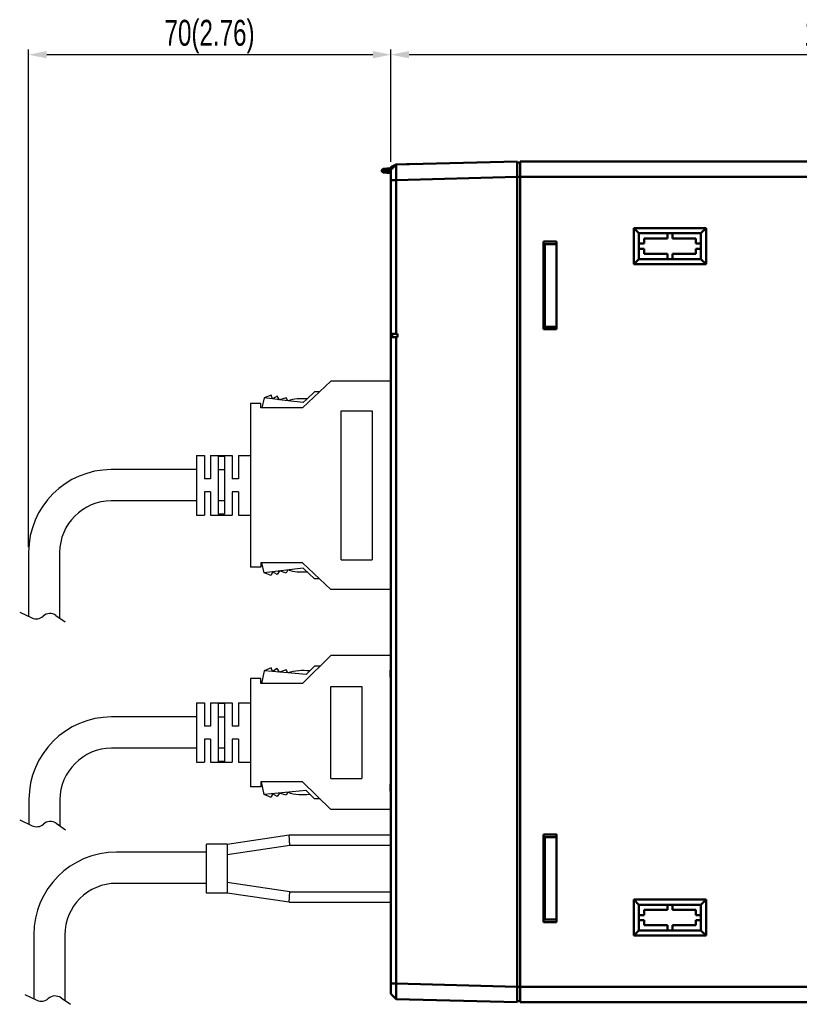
# Model space of a CAD drawing. Header units: millimetres. Extents: x -630 to -92, y 209 to 969.
# Tile 15 of 24: x -410 to -259, y 509 to 699. Entities that reach past the tile are written whole.
import ezdxf

# ---------------------------------------------------------------- set-up
doc = ezdxf.new("R2010")
doc.units = ezdxf.units.MM
doc.header["$LTSCALE"] = 32.67
doc.header["$PDMODE"] = 3
doc.header["$PDSIZE"] = 0.3125
doc.linetypes.add('AM_ISO08W050', pattern=[18, 12, -1.5, 3, -1.5])
doc.linetypes.add('CENTER', pattern=[0.6, 0.375, -0.075, 0.075, -0.075])
doc.layers.get('0').update_dxf_attribs({"linetype": 'CONTINUOUS'})
doc.layers.get('Defpoints').update_dxf_attribs({"linetype": 'CONTINUOUS'})
doc.layers.add('AM_10', color=7, linetype='AM_ISO08W050', lineweight=50)
doc.layers.add('DEFAULT_1', color=7, linetype='CENTER')
doc.styles.get("Standard").update_dxf_attribs({"font": 'txt', "width": 0.7})
doc.dimstyles.new('DIMSTYLE_1', dxfattribs={"dimtxt": 5, "dimasz": 0.1875, "dimexe": 0.18, "dimexo": 0.0625, "dimgap": 0.09, "dimtad": 1, "dimdsep": 46, "dimtxsty": 'Standard', "dimblk": '_FILLED', "dimblk1": '_FILLED', "dimblk2": '_FILLED', "dimcen": 0.09, "dimadec": 0, "dimazin": 0, "dimtp": 0.01, "dimtm": 0.01, "dimtfac": 1, "dimtofl": 0, "dimtmove": 0, "dimatfit": 3, "dimldrblk": '_FILLED', "dimfxl": 0, "dimtolj": 1, "dimarcsym": 0})

# ---------------------------------------------------------------- blocks, each defined once
blk = doc.blocks.new('_FILLED')
at = {"color": 0, "linetype": 'ByBlock'}
blk.add_solid([(0, 0), (-1, 0.2), (-1, -0.2)], dxfattribs=at)
blk = doc.blocks.new('*D9')
at = {"color": 0, "linetype": 'Continuous', "lineweight": -2}
for p, q in [((-407.98, 597.08), (-407.98, 693.41)), ((-341.35, 692.41), (-404.48, 692.41)), ((-337.85, 671.65), (-337.85, 693.41))]:
    blk.add_line(p, q, dxfattribs=at)
at = {"layer": 'Defpoints', "color": 0, "linetype": 'Continuous', "lineweight": 0}
for p in [(-407.98, 692.41), (-337.85, 670.65), (-407.98, 596.08)]:
    blk.add_point(p, dxfattribs=at)
at = {"color": 0, "linetype": 'Continuous', "lineweight": -2, "xscale": 3.5, "yscale": 3.5, "zscale": 3.5, "rotation": 180}
blk.add_blockref('_FILLED', (-407.98, 692.41), dxfattribs=at)
at = {"color": 0, "linetype": 'Continuous', "lineweight": -2, "xscale": 3.5, "yscale": 3.5, "zscale": 3.5}
blk.add_blockref('_FILLED', (-337.85, 692.41), dxfattribs=at)
at = {"color": 0, "linetype": 'Continuous', "insert": (-372.96, 695.91), "char_height": 5, "attachment_point": 5}
blk.add_mtext('\\A1;70(2.76)', dxfattribs=at)
blk = doc.blocks.new('*D3')
at = {"color": 0, "linetype": 'Continuous', "lineweight": -2}
for p, q in [((-337.85, 671.65), (-337.85, 693.41)), ((-161.35, 692.41), (-334.35, 692.41)), ((-157.85, 672.86), (-157.85, 693.41))]:
    blk.add_line(p, q, dxfattribs=at)
at = {"layer": 'Defpoints', "color": 0, "linetype": 'Continuous', "lineweight": 0}
for p in [(-337.85, 692.41), (-157.85, 671.86), (-337.85, 670.65)]:
    blk.add_point(p, dxfattribs=at)
at = {"color": 0, "linetype": 'Continuous', "lineweight": -2, "xscale": 3.5, "yscale": 3.5, "zscale": 3.5, "rotation": 180}
blk.add_blockref('_FILLED', (-337.85, 692.41), dxfattribs=at)
at = {"color": 0, "linetype": 'Continuous', "lineweight": -2, "xscale": 3.5, "yscale": 3.5, "zscale": 3.5}
blk.add_blockref('_FILLED', (-157.85, 692.41), dxfattribs=at)
at = {"color": 0, "linetype": 'Continuous', "insert": (-247.85, 695.91), "char_height": 5, "attachment_point": 5}
blk.add_mtext('\\A1;180(7.09)', dxfattribs=at)

msp = doc.modelspace()

# ---------------------------------------------------------------- linework, layer by layer
at = {"layer": 'AM_10', "color": 7, "linetype": 'Continuous'}
for p, q in [((-337.847, 670.654), (-336.875, 671.154)), ((-337.847, 670.105), (-336.848, 671.131)), ((-332.847, 671.26), (-336.875, 671.154)), ((-336.848, 671.131), (-313.447, 671.744)), ((-336.848, 671.131), (-336.848, 671.131)), ((-313.447, 671.744), (-313.447, 508.975)), ((-312.847, 671.53), (-313.447, 671.545)), ((-312.847, 508.96), (-312.847, 671.76)), ((-312.847, 671.76), (-237.67, 671.76)), ((-339.332, 670.304), (-338.026, 670.441)), ((-338.026, 669.478), (-339.332, 669.616)), ((-338.7, 670.054), (-338.7, 669.866)), ((-337.932, 669.799), (-337.932, 670.12)), ((-337.886, 670.12), (-337.932, 670.12)), ((-337.847, 669.799), (-337.932, 669.799)), ((-337.847, 670.12), (-337.886, 670.12)), ((-337.847, 637.808), (-337.847, 670.654)), ((-337.847, 668.132), (-336.848, 668.132)), ((-336.848, 668.132), (-313.447, 668.745)), ((-336.848, 638.36), (-336.848, 668.132)), ((-312.847, 668.761), (-313.447, 668.761)), ((-312.847, 668.76), (-237.852, 668.76)), ((-290.852, 651.86), (-290.852, 658.86)), ((-289.852, 657.86), (-290.852, 658.86)), ((-290.852, 658.86), (-276.852, 658.86)), ((-289.852, 652.86), (-289.852, 657.86)), ((-289.852, 657.86), (-277.852, 657.86)), ((-284.352, 657.86), (-284.352, 656.86)), ((-283.352, 656.86), (-283.352, 657.86)), ((-277.852, 657.86), (-276.852, 658.86)), ((-277.852, 652.86), (-277.852, 657.86)), ((-276.852, 658.86), (-276.852, 651.86)), ((-308.347, 656.26), (-308.347, 639.26)), ((-305.847, 656.26), (-308.347, 656.26)), ((-308.347, 655.76), (-305.847, 655.76)), ((-308.047, 639.76), (-308.047, 655.76)), ((-305.847, 639.26), (-305.847, 656.26)), ((-288.852, 655.86), (-289.852, 655.86)), ((-288.852, 656.86), (-288.852, 655.86)), ((-284.352, 656.86), (-288.852, 656.86)), ((-278.852, 656.86), (-283.352, 656.86)), ((-278.852, 655.86), (-278.852, 656.86)), ((-277.852, 655.86), (-278.852, 655.86)), ((-289.852, 654.86), (-288.852, 654.86)), ((-288.852, 654.86), (-288.852, 653.86)), ((-288.852, 653.86), (-284.352, 653.86)), ((-284.352, 653.86), (-284.352, 652.86)), ((-283.352, 652.86), (-283.352, 653.86)), ((-283.352, 653.86), (-278.852, 653.86)), ((-278.852, 653.86), (-278.852, 654.86)), ((-278.852, 654.86), (-277.852, 654.86)), ((-289.852, 652.86), (-290.852, 651.86)), ((-289.852, 652.86), (-277.852, 652.86)), ((-277.852, 652.86), (-276.852, 651.86)), ((-276.852, 651.86), (-290.852, 651.86)), ((-308.347, 639.76), (-305.847, 639.76)), ((-308.347, 639.26), (-305.847, 639.26)), ((-337.847, 638.36), (-336.561, 638.36)), ((-337.647, 637.806), (-337.847, 637.808)), ((-337.847, 637.716), (-336.561, 637.727)), ((-337.847, 510.614), (-337.847, 637.716)), ((-337.647, 637.718), (-337.647, 638.36)), ((-336.848, 512.587), (-336.848, 637.725)), ((-336.561, 637.727), (-336.561, 638.36)), ((-337.947, 572.26), (-337.947, 573.26)), ((-337.947, 573.26), (-337.847, 573.26)), ((-337.947, 549.86), (-337.947, 550.86)), ((-337.847, 549.86), (-337.947, 549.86)), ((-308.347, 541.46), (-308.347, 524.46)), ((-305.847, 541.46), (-308.347, 541.46)), ((-305.847, 524.46), (-305.847, 541.46)), ((-308.347, 540.96), (-305.847, 540.96)), ((-308.047, 524.96), (-308.047, 540.96)), ((-289.852, 527.86), (-290.852, 528.86)), ((-290.852, 528.86), (-276.852, 528.86)), ((-290.852, 521.86), (-290.852, 528.86)), ((-277.852, 527.86), (-276.852, 528.86)), ((-276.852, 528.86), (-276.852, 521.86)), ((-289.852, 527.86), (-277.852, 527.86)), ((-289.852, 522.86), (-289.852, 527.86)), ((-284.352, 526.86), (-288.852, 526.86)), ((-288.852, 526.86), (-288.852, 525.86)), ((-284.352, 527.86), (-284.352, 526.86)), ((-283.352, 526.86), (-283.352, 527.86)), ((-278.852, 526.86), (-283.352, 526.86)), ((-278.852, 525.86), (-278.852, 526.86)), ((-277.852, 522.86), (-277.852, 527.86)), ((-308.347, 524.96), (-305.847, 524.96)), ((-308.347, 524.46), (-305.847, 524.46)), ((-288.852, 525.86), (-289.852, 525.86)), ((-289.852, 524.86), (-288.852, 524.86)), ((-288.852, 524.86), (-288.852, 523.86)), ((-277.852, 525.86), (-278.852, 525.86)), ((-278.852, 524.86), (-277.852, 524.86)), ((-278.852, 523.86), (-278.852, 524.86)), ((-289.852, 522.86), (-290.852, 521.86)), ((-289.852, 522.86), (-277.852, 522.86)), ((-288.852, 523.86), (-284.352, 523.86)), ((-284.352, 523.86), (-284.352, 522.86)), ((-283.352, 523.86), (-278.852, 523.86)), ((-283.352, 522.86), (-283.352, 523.86)), ((-277.852, 522.86), (-276.852, 521.86)), ((-276.852, 521.86), (-290.852, 521.86)), ((-337.847, 512.587), (-336.848, 512.587)), ((-336.848, 512.587), (-313.447, 511.974)), ((-312.847, 511.959), (-313.447, 511.959)), ((-312.847, 511.96), (-237.852, 511.96)), ((-337.847, 510.614), (-336.848, 509.588)), ((-336.848, 509.588), (-336.848, 509.588)), ((-336.848, 509.588), (-313.447, 508.975)), ((-312.847, 509.19), (-313.447, 509.174)), ((-312.847, 508.96), (-238.452, 508.96))]:
    msp.add_line(p, q, dxfattribs=at)
for centre, radius, start, end in [((-339.297, 669.955), 0.35, 96, 179.29201), ((-339.297, 669.964), 0.35, 180.708, 264), ((-338.047, 670.64), 0.2, 276, 0), ((-338.047, 669.28), 0.2, 0.00005, 84.00001), ((-306.347, 655.303), 1, 59.63963, 63.74959), ((-306.347, 640.185), 1, 290.24163, 297.88894), ((-336.947, 572.26), 1, 180, 204.45082), ((-336.947, 550.86), 1, 155.54918, 180), ((-306.347, 540.534), 1, 59.63963, 63.74959), ((-306.347, 525.417), 1, 283.57395, 296.81981)]:
    msp.add_arc(centre, radius, start, end, dxfattribs=at)
for points, start_tangent, end_tangent in [([(-336.928, 671.051), (-336.915, 671.089), (-336.894, 671.135), (-336.877, 671.154)], (0.2633049, 0.9647127), (0.8892921, 0.4573397)), ([(-336.848, 668.132), (-336.853, 668.8), (-336.857, 669.432), (-336.859, 670.001), (-336.859, 670.476), (-336.857, 670.834), (-336.853, 671.056), (-336.848, 671.131)], (-0.0090221, 0.9999593), (0.9993562, 0.0358763)), ([(-339.606, 669.96), (-339.643, 669.96)], (-1, -0.0002966), (-0.0002529, -1)), ([(-339.606, 669.96), (-339.418, 669.979), (-339.105, 670.012), (-338.7, 670.054)], (0.9946702, 0.1031073), (0.9946717, 0.1030936)), ([(-338.7, 669.866), (-339.105, 669.908), (-339.418, 669.94), (-339.606, 669.96)], (-0.9946716, 0.1030938), (-0.9946745, 0.1030657)), ([(-338.399, 670.402), (-338.517, 670.366), (-338.615, 670.288), (-338.678, 670.179), (-338.7, 670.054)], (-0.9945172, -0.1045731), (0.0077414, -0.99997)), ([(-338.7, 670.054), (-338.581, 670.064), (-338.409, 670.079), (-338.191, 670.098), (-337.932, 670.12)], (0.9962583, 0.0864252), (0.9962609, 0.0863955)), ([(-338.399, 669.518), (-338.517, 669.554), (-338.615, 669.631), (-338.678, 669.74), (-338.7, 669.866)], (-0.9945215, 0.1045319), (0.0077362, 0.9999701)), ([(-337.932, 669.799), (-338.191, 669.822), (-338.409, 669.841), (-338.581, 669.855), (-338.7, 669.866)], (-0.9962609, 0.0863955), (-0.9962583, 0.0864252)), ([(-337.932, 670.12), (-337.932, 670.204), (-337.937, 670.282), (-337.949, 670.35), (-337.967, 670.402), (-337.993, 670.433), (-338.026, 670.441)], (0.0297053, 0.9995587), (-0.9945245, -0.1045041)), ([(-338.026, 669.478), (-337.993, 669.486), (-337.967, 669.518), (-337.948, 669.571), (-337.937, 669.638), (-337.932, 669.716), (-337.932, 669.799)], (0.9945292, -0.1044588), (-0.0297124, 0.9995585)), ([(-336.848, 509.588), (-336.853, 509.664), (-336.857, 509.885), (-336.859, 510.242), (-336.859, 510.717), (-336.857, 511.285), (-336.853, 511.919), (-336.848, 512.587)], (-0.9993259, 0.0367116), (0.0090021, 0.9999595))]:
    msp.add_spline(points, degree=3, dxfattribs=dict(at, start_tangent=start_tangent, end_tangent=end_tangent))
at = {"layer": 'DEFAULT_1', "color": 0, "linetype": 'Continuous'}
for p, q in [((-349.464, 629.192), (-354.964, 624.042)), ((-337.964, 629.192), (-349.464, 629.192)), ((-362.394, 625.955), (-362.858, 624.042)), ((-361.027, 626.511), (-362.394, 625.955)), ((-360.795, 625.768), (-362.394, 625.955)), ((-360.795, 625.768), (-361.027, 626.511)), ((-359.862, 626.316), (-360.795, 625.768)), ((-359.449, 625.611), (-360.795, 625.768)), ((-359.449, 625.611), (-359.862, 626.316)), ((-358.151, 626.016), (-359.449, 625.611)), ((-357.801, 625.419), (-359.449, 625.611)), ((-357.801, 625.419), (-358.151, 626.016)), ((-354.851, 625.075), (-357.801, 625.419)), ((-354.122, 625.758), (-354.851, 625.075)), ((-352.654, 627.132), (-354.122, 625.758)), ((-351.664, 627.132), (-352.654, 627.132)), ((-365.064, 624.892), (-365.064, 593.192)), ((-363.064, 624.892), (-365.064, 624.892)), ((-363.064, 624.042), (-363.064, 624.892)), ((-354.964, 624.042), (-363.064, 624.042)), ((-347.464, 594.642), (-347.464, 623.442)), ((-347.464, 623.442), (-341.464, 623.442)), ((-341.464, 623.442), (-341.464, 594.642)), ((-375.464, 614.792), (-373.964, 614.792)), ((-375.464, 614.792), (-373.964, 614.792)), ((-375.464, 614.792), (-375.464, 612.292)), ((-373.964, 614.792), (-373.964, 612.292)), ((-372.764, 614.792), (-371.264, 614.792)), ((-372.764, 614.792), (-371.264, 614.792)), ((-372.764, 614.792), (-372.764, 612.292)), ((-371.264, 614.792), (-370.064, 614.792)), ((-370.064, 614.655), (-371.264, 614.655)), ((-371.264, 614.655), (-371.264, 612.042)), ((-370.064, 614.792), (-368.564, 614.792)), ((-370.064, 614.655), (-370.064, 612.042)), ((-368.564, 614.792), (-368.564, 612.292)), ((-367.364, 614.792), (-365.064, 614.792)), ((-367.364, 614.792), (-365.064, 614.792)), ((-367.364, 614.792), (-367.364, 612.292)), ((-375.499, 612.084), (-391.977, 612.084)), ((-375.464, 612.292), (-375.464, 612.237)), ((-375.464, 612.237), (-375.464, 605.848)), ((-373.964, 612.292), (-373.964, 610.292)), ((-372.764, 612.292), (-372.764, 610.292)), ((-371.264, 612.042), (-371.264, 606.042)), ((-370.064, 612.042), (-371.264, 612.042)), ((-370.064, 612.042), (-370.064, 606.042)), ((-368.564, 612.292), (-368.564, 610.292)), ((-367.364, 612.292), (-367.364, 610.292)), ((-372.764, 610.292), (-373.964, 610.292)), ((-367.364, 610.292), (-368.564, 610.292)), ((-372.764, 607.792), (-373.964, 607.792)), ((-373.964, 607.792), (-373.964, 605.792)), ((-372.764, 607.792), (-372.764, 605.792)), ((-367.364, 607.792), (-368.564, 607.792)), ((-368.564, 607.792), (-368.564, 605.792)), ((-367.364, 607.792), (-367.364, 605.792)), ((-375.499, 606.034), (-391.977, 606.034)), ((-375.464, 605.848), (-375.464, 605.792)), ((-375.464, 605.792), (-375.464, 603.292)), ((-373.964, 605.792), (-373.964, 603.292)), ((-372.764, 605.792), (-372.764, 603.292)), ((-371.264, 606.042), (-371.264, 603.43)), ((-370.064, 606.042), (-371.264, 606.042)), ((-370.064, 606.042), (-370.064, 603.43)), ((-368.564, 605.792), (-368.564, 603.292)), ((-367.364, 605.792), (-367.364, 603.292)), ((-375.464, 603.292), (-373.964, 603.292)), ((-375.464, 603.292), (-373.964, 603.292)), ((-372.764, 603.292), (-371.264, 603.292)), ((-372.764, 603.292), (-371.264, 603.292)), ((-370.064, 603.43), (-371.264, 603.43)), ((-371.264, 603.292), (-370.064, 603.292)), ((-370.064, 603.292), (-368.564, 603.292)), ((-370.064, 603.292), (-368.564, 603.292)), ((-367.364, 603.292), (-365.064, 603.292)), ((-367.364, 603.292), (-365.064, 603.292)), ((-407.977, 596.084), (-407.977, 583.685)), ((-401.977, 596.034), (-401.977, 583.366)), ((-363.064, 593.192), (-365.064, 593.192)), ((-363.064, 594.042), (-363.064, 593.192)), ((-354.964, 594.042), (-363.064, 594.042)), ((-362.394, 592.13), (-362.858, 594.042)), ((-354.851, 593.009), (-362.394, 592.13)), ((-349.464, 588.892), (-354.964, 594.042)), ((-352.654, 590.952), (-354.851, 593.009)), ((-347.464, 594.642), (-341.464, 594.642)), ((-361.027, 591.573), (-362.394, 592.13)), ((-360.795, 592.316), (-361.027, 591.573)), ((-359.862, 591.769), (-360.795, 592.316)), ((-359.449, 592.473), (-359.862, 591.769)), ((-358.151, 592.068), (-359.449, 592.473)), ((-357.801, 592.665), (-358.151, 592.068)), ((-351.664, 590.952), (-352.654, 590.952)), ((-337.964, 588.892), (-349.464, 588.892)), ((-409.707, 584.512), (-407.375, 583.398)), ((-402.694, 583.867), (-400.905, 582.615)), ((-349.464, 576.071), (-354.964, 570.671)), ((-337.964, 576.071), (-349.464, 576.071)), ((-352.654, 574.011), (-353.583, 573.1)), ((-351.563, 574.011), (-352.654, 574.011)), ((-362.394, 573.15), (-362.934, 570.671)), ((-361.041, 573.739), (-362.394, 573.15)), ((-360.791, 573.002), (-362.394, 573.15)), ((-360.791, 573.002), (-361.041, 573.739)), ((-359.871, 573.571), (-360.791, 573.002)), ((-359.442, 572.876), (-360.791, 573.002)), ((-359.442, 572.876), (-359.871, 573.571)), ((-358.154, 573.312), (-359.442, 572.876)), ((-357.79, 572.723), (-359.442, 572.876)), ((-357.79, 572.723), (-358.154, 573.312)), ((-354.296, 572.399), (-357.79, 572.723)), ((-353.583, 573.1), (-354.296, 572.399)), ((-365.064, 571.671), (-365.064, 550.671)), ((-363.064, 571.671), (-365.064, 571.671)), ((-363.064, 570.671), (-363.064, 571.671)), ((-354.964, 570.671), (-363.064, 570.671)), ((-349.464, 552.271), (-349.464, 570.071)), ((-349.464, 570.071), (-343.464, 570.071)), ((-343.464, 570.071), (-343.464, 552.271)), ((-375.464, 566.921), (-373.964, 566.921)), ((-375.464, 566.921), (-375.464, 564.421)), ((-375.464, 566.921), (-373.964, 566.921)), ((-373.964, 566.921), (-373.964, 564.421)), ((-372.764, 566.921), (-371.264, 566.921)), ((-372.764, 566.921), (-371.264, 566.921)), ((-372.764, 566.921), (-372.764, 564.421)), ((-371.264, 566.921), (-370.064, 566.921)), ((-371.264, 566.784), (-371.264, 564.171)), ((-370.064, 566.784), (-371.264, 566.784)), ((-370.064, 566.921), (-368.564, 566.921)), ((-370.064, 566.784), (-370.064, 564.171)), ((-368.564, 566.921), (-368.564, 564.421)), ((-367.364, 566.921), (-367.364, 564.421)), ((-367.364, 566.921), (-365.064, 566.921)), ((-367.364, 566.921), (-365.064, 566.921)), ((-375.464, 564.421), (-375.464, 557.921)), ((-373.964, 564.421), (-373.964, 562.421)), ((-372.764, 564.421), (-372.764, 562.421)), ((-368.564, 564.421), (-368.564, 562.421)), ((-367.364, 564.421), (-367.364, 562.421)), ((-375.447, 564.196), (-391.925, 564.196)), ((-372.764, 562.421), (-373.964, 562.421)), ((-370.064, 564.171), (-371.264, 564.171)), ((-371.264, 564.171), (-371.264, 558.171)), ((-370.064, 564.171), (-370.064, 558.171)), ((-367.364, 562.421), (-368.564, 562.421)), ((-373.964, 559.921), (-373.964, 557.921)), ((-372.764, 559.921), (-373.964, 559.921)), ((-372.764, 559.921), (-372.764, 557.921)), ((-368.564, 559.921), (-368.564, 557.921)), ((-367.364, 559.921), (-368.564, 559.921)), ((-367.364, 559.921), (-367.364, 557.921)), ((-375.447, 558.147), (-391.925, 558.147)), ((-375.464, 557.921), (-375.464, 555.421)), ((-373.964, 557.921), (-373.964, 555.421)), ((-372.764, 557.921), (-372.764, 555.421)), ((-371.264, 558.171), (-371.264, 555.559)), ((-370.064, 558.171), (-371.264, 558.171)), ((-370.064, 558.171), (-370.064, 555.559)), ((-368.564, 557.921), (-368.564, 555.421)), ((-367.364, 557.921), (-367.364, 555.421)), ((-375.464, 555.421), (-373.964, 555.421)), ((-375.464, 555.421), (-373.964, 555.421)), ((-372.764, 555.421), (-371.264, 555.421)), ((-372.764, 555.421), (-371.264, 555.421)), ((-370.064, 555.559), (-371.264, 555.559)), ((-371.264, 555.421), (-370.064, 555.421)), ((-370.064, 555.421), (-368.564, 555.421)), ((-370.064, 555.421), (-368.564, 555.421)), ((-367.364, 555.421), (-365.064, 555.421)), ((-367.364, 555.421), (-365.064, 555.421)), ((-363.064, 551.671), (-363.064, 550.671)), ((-354.964, 551.671), (-363.064, 551.671)), ((-362.394, 549.192), (-362.934, 551.671)), ((-349.464, 546.271), (-354.964, 551.671)), ((-349.464, 552.271), (-343.464, 552.271)), ((-363.064, 550.671), (-365.064, 550.671)), ((-354.296, 549.943), (-362.394, 549.192)), ((-361.041, 548.603), (-362.394, 549.192)), ((-360.791, 549.341), (-361.041, 548.603)), ((-359.871, 548.771), (-360.791, 549.341)), ((-359.442, 549.466), (-359.871, 548.771)), ((-358.154, 549.03), (-359.442, 549.466)), ((-357.79, 549.619), (-358.154, 549.03)), ((-352.654, 548.331), (-354.296, 549.943)), ((-407.925, 548.196), (-407.925, 543.426)), ((-401.925, 548.147), (-401.925, 543.107)), ((-351.563, 548.331), (-352.654, 548.331)), ((-337.964, 546.271), (-349.464, 546.271)), ((-409.655, 544.253), (-407.323, 543.139)), ((-402.642, 543.609), (-400.852, 542.356)), ((-373.541, 538.039), (-390.975, 538.039)), ((-373.541, 531.989), (-390.975, 531.989)), ((-406.975, 522.039), (-406.975, 509.64)), ((-400.975, 521.989), (-400.975, 509.321)), ((-408.705, 510.467), (-406.373, 509.353)), ((-401.692, 509.823), (-399.902, 508.57))]:
    msp.add_line(p, q, dxfattribs=at)
at = {"layer": 'DEFAULT_1', "color": 7, "linetype": 'Continuous'}
for p, q in [((-369.541, 539.603), (-373.541, 539.603)), ((-373.541, 530.103), (-373.541, 539.603)), ((-369.541, 539.603), (-357.541, 541.353)), ((-369.541, 539.603), (-369.541, 530.103)), ((-357.541, 541.353), (-337.941, 541.353)), ((-357.396, 539.353), (-357.541, 541.353)), ((-337.941, 528.353), (-337.941, 541.353)), ((-369.541, 537.582), (-357.396, 539.353)), ((-357.396, 539.353), (-337.941, 539.353)), ((-357.396, 530.353), (-369.541, 532.125)), ((-369.541, 530.103), (-373.541, 530.103)), ((-357.541, 528.353), (-369.541, 530.103)), ((-357.541, 528.353), (-357.396, 530.353)), ((-357.396, 530.353), (-337.941, 530.353)), ((-357.541, 528.353), (-337.941, 528.353))]:
    msp.add_line(p, q, dxfattribs=at)
at = {"layer": 'DEFAULT_1', "color": 0, "linetype": 'Continuous'}
for centre, radius, start, end in [((-355.097, 616.214), 9.594, 84.16488, 106.36892), ((-391.977, 596.084), 16, 90, 180), ((-391.977, 596.034), 10, 90, 180), ((-355.097, 601.87), 9.594, 253.63108, 275.83512), ((-406.513, 585.202), 2, 244.46257, 311.94939), ((-403.841, 582.229), 2, 55.00798, 131.94939), ((-354.852, 563.59), 9.594, 82.39711, 107.82912), ((-391.925, 548.196), 16, 90, 180), ((-391.925, 548.147), 10, 90, 180), ((-354.852, 558.752), 9.594, 252.17088, 277.60289), ((-406.461, 544.943), 2, 244.46257, 311.94939), ((-403.789, 541.97), 2, 55.00798, 131.94939), ((-390.975, 522.039), 16, 90, 180), ((-390.975, 521.989), 10, 90, 180), ((-405.511, 511.157), 2, 244.46257, 311.94939), ((-402.838, 508.184), 2, 55.00798, 131.94939)]:
    msp.add_arc(centre, radius, start, end, dxfattribs=at)

# ---------------------------------------------------------------- dimensions: what is measured, and where the dimension line sits
at = {"color": 7, "linetype": 'Continuous'}
dim = msp.add_linear_dim(base=(-407.977, 692.411), p1=(-337.847, 670.654), p2=(-407.977, 596.084), text='70(2.76)', dimstyle='DIMSTYLE_1', override={"dimasz": 3.5, "dimexe": 1, "dimexo": 1, "dimgap": 1}, dxfattribs=at)
dim.commit()
dim.dimension.update_dxf_attribs({"geometry": '*D9', "text_midpoint": (-372.956, 692.411), "dimtype": 160})
dim = msp.add_linear_dim(base=(-337.847, 692.411), p1=(-157.847, 671.86), p2=(-337.847, 670.654), text='<>(7.09)', dimstyle='DIMSTYLE_1', override={"dimasz": 3.5, "dimexe": 1, "dimexo": 1, "dimgap": 1}, dxfattribs=at)
dim.commit()
dim.dimension.update_dxf_attribs({"geometry": '*D3', "text_midpoint": (-247.847, 695.911)})

doc.saveas('drawing.dxf')
